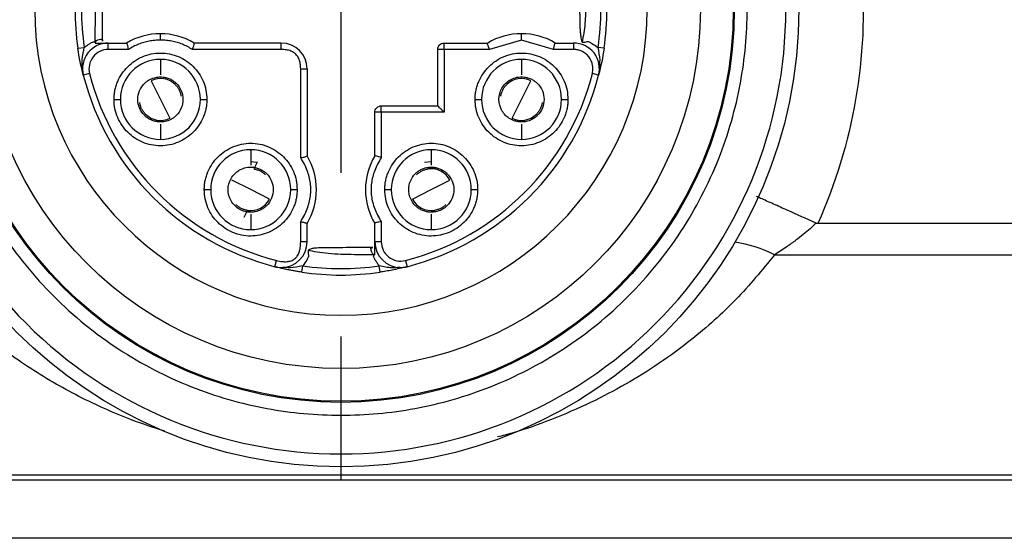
# Model space of a CAD drawing. Header units: millimetres. Extents: x 13 to 546, y 13 to 419.
# Tile 5 of 48: x 212 to 228, y 141 to 149. Entities that reach past the tile are written whole.
import ezdxf

# ---------------------------------------------------------------- set-up
doc = ezdxf.new("R2010")
doc.units = ezdxf.units.MM
doc.header["$LTSCALE"] = 2
doc.linetypes.add('SLD-Center', pattern=[19.05, 15.24, -1.27, 1.27, -1.27])
doc.linetypes.add('SLD-Solid', pattern=[0])
doc.layers.add('CENTER', color=40, linetype='SLD-Center')
doc.layers.add('DIMENSIONS', color=140, linetype='SLD-Solid', lineweight=25)
doc.styles.add('SLDTEXTSTYLE0', font='VERDANA.TTF')
doc.dimstyles.new('SLDDIMSTYLE3', dxfattribs={"dimtxt": 4.316016, "dimasz": 6.604, "dimexe": 0, "dimexo": 0.0625, "dimgap": 1.079004, "dimtad": 0, "dimtih": 1, "dimtoh": 1, "dimrnd": 1e-09, "dimzin": 12, "dimdsep": 46, "dimtxsty": 'SLDTEXTSTYLE0', "dimsah": 1, "dimcen": 0.09, "dimadec": 0, "dimazin": 3, "dimtfac": 1, "dimtmove": 0, "dimatfit": 0, "dimfxl": 0, "dimfrac": 2, "dimtolj": 1, "dimtzin": 12, "dimarcsym": 0})

# ---------------------------------------------------------------- blocks, each defined once
blk = doc.blocks.new('_D_2')
at = {"layer": 'DIMENSIONS'}
for p, q in [((237.926, 139.776), (237.926, 122.09)), ((217.426, 139.176), (217.426, 122.09)), ((217.426, 128.44), (204.726, 128.44)), ((221.991, 128.44), (220.542, 128.44)), ((220.542, 128.44), (220.542, 121.581)), ((234.817, 128.44), (236.266, 128.44)), ((236.266, 128.44), (236.266, 121.581)), ((237.926, 128.44), (250.626, 128.44)), ((220.542, 121.581), (221.991, 121.581)), ((236.266, 121.581), (234.817, 121.581))]:
    blk.add_line(p, q, dxfattribs=at)
for points in [[(217.426, 128.44), (210.822, 129.456), (210.822, 127.424)], [(237.926, 128.44), (244.53, 127.424), (244.53, 129.456)]]:
    blk.add_solid(points, dxfattribs=at)
at = {"layer": 'DIMENSIONS', "char_height": 4.2333, "attachment_point": 1, "style": 'SLDTEXTSTYLE0'}
for s, insert in [('20.5', (221.991, 134.783)), ('0.81', (221.991, 126.958))]:
    blk.add_mtext(s, dxfattribs=dict(at, insert=insert))
blk = doc.blocks.new('SW_CENTERMARKSYMBOL_1')
at = {"layer": 'CENTER', "color": 0}
for p, q in [((0, 5.08), (0, 7.29)), ((0, 0), (0, 2.54)), ((-5.08, 0), (-7.29, 0)), ((0, 0), (-2.54, 0)), ((0, 0), (0, -2.54)), ((0, 0), (2.54, 0)), ((5.08, 0), (7.29, 0)), ((0, -5.08), (0, -7.29))]:
    blk.add_line(p, q, dxfattribs=at)

msp = doc.modelspace()

# ---------------------------------------------------------------- linework, layer by layer
for p, q in [((214.625823, 148.525833), (214.625823, 148.625833)), ((213.8175, 148.380833), (213.8175, 148.480833)), ((213.8175, 148.480833), (214.101633, 148.480833)), ((216.500823, 148.480833), (215.150013, 148.480833)), ((216.500823, 148.380833), (216.500823, 148.480833)), ((219.025823, 148.480833), (219.701633, 148.480833)), ((220.225823, 148.525833), (219.730066, 148.380833)), ((220.72158, 148.380833), (220.225823, 148.525833)), ((220.750013, 148.480833), (221.034147, 148.480833)), ((221.034147, 148.480833), (221.034147, 148.380833)), ((213.345674, 148.399197), (213.444587, 148.413903)), ((214.130066, 148.380833), (213.8175, 148.380833)), ((216.500823, 148.380833), (215.12158, 148.380833)), ((218.925823, 147.505833), (218.925823, 148.380372)), ((219.025823, 148.380833), (219.025823, 147.405833)), ((219.730066, 148.380833), (219.025823, 148.380833)), ((221.034147, 148.380833), (220.72158, 148.380833)), ((221.505973, 148.399197), (221.40706, 148.413903)), ((214.625823, 148.225833), (214.625823, 147.98805)), ((220.225823, 148.225833), (220.225823, 147.98805)), ((213.526896, 148.006336), (213.430029, 147.981504)), ((216.800823, 146.70159), (216.800823, 148.080833)), ((216.800823, 148.080833), (216.900823, 148.080833)), ((216.900823, 148.080833), (216.900823, 146.730023)), ((221.421618, 147.981504), (221.32475, 148.006336)), ((214.480479, 147.896522), (214.625823, 147.605833)), ((220.225823, 147.605833), (220.371168, 147.896522)), ((213.905823, 147.605833), (214.005823, 147.605833)), ((214.625823, 147.605833), (214.771168, 147.315144)), ((215.245823, 147.605833), (215.345823, 147.605833)), ((219.505823, 147.605833), (219.605823, 147.605833)), ((220.080479, 147.315144), (220.225823, 147.605833)), ((220.845823, 147.605833), (220.945823, 147.605833)), ((217.950823, 146.730023), (217.950823, 147.406245)), ((218.050823, 147.505833), (218.925823, 147.505833)), ((218.050823, 147.405833), (218.050823, 146.70159)), ((219.025823, 147.405833), (218.050823, 147.405833)), ((214.625823, 147.223615), (214.625823, 146.985833)), ((216.025823, 146.825833), (216.025823, 146.58805)), ((218.825823, 146.825833), (218.825823, 146.58805)), ((216.021004, 146.641419), (216.128221, 146.634235)), ((216.128221, 146.634235), (216.074674, 146.527141)), ((218.723426, 146.634235), (218.830784, 146.641428)), ((216.025823, 146.205833), (215.735134, 146.351177)), ((218.825823, 146.205833), (219.116512, 146.351177)), ((215.305823, 146.205833), (215.405823, 146.205833)), ((216.316512, 146.060489), (216.025823, 146.205833)), ((216.645823, 146.205833), (216.745823, 146.205833)), ((218.105823, 146.205833), (218.205823, 146.205833)), ((218.535134, 146.060489), (218.825823, 146.205833)), ((219.445823, 146.205833), (219.545823, 146.205833)), ((215.923426, 145.777431), (215.976973, 145.884525)), ((216.800823, 145.397509), (216.800823, 145.710076)), ((216.900823, 145.397509), (216.900823, 145.681643)), ((217.950823, 145.397509), (217.950823, 145.681643)), ((218.050823, 145.710076), (218.050823, 145.397509)), ((218.825823, 145.823615), (218.825823, 145.585833)), ((230.530835, 145.679653), (224.820839, 145.679653)), ((216.900823, 145.397509), (216.800823, 145.397509)), ((218.050823, 145.397509), (217.950823, 145.397509)), ((216.401494, 145.010038), (216.426327, 145.106906)), ((218.42532, 145.106906), (218.450152, 145.010038)), ((224.15112, 145.194049), (231.200556, 145.194049)), ((216.819188, 144.925684), (216.833894, 145.024596)), ((218.032459, 144.925684), (218.017753, 145.024596)), ((246.201244, 141.774609), (209.225644, 141.774609)), ((209.225644, 141.705833), (246.201244, 141.705833)), ((250.118763, 140.796039), (205.308086, 140.796039))]:
    msp.add_line(p, q)
for radius in [7.1, 6.1, 6.083, 5.575]:
    msp.add_circle((217.425823, 149.005833), radius)
for centre, radius, start, end in [((217.425823, 149.005833), 4.75, 90, 270), ((217.425823, 149.005833), 4.75, 270, 90), ((217.425823, 149.005833), 4.125, 171.5432265, 188.4567736), ((214.625823, 147.605833), 1.02, 90, 120.9247338), ((214.625823, 147.605833), 1.02, 59.0752662, 90), ((220.225823, 147.605833), 1.02, 90, 120.9247338), ((220.225823, 147.605833), 1.02, 59.0752662, 90), ((213.8175, 148.080833), 0.4, 90, 194.3782477), ((216.500823, 148.080833), 0.4, 360, 90), ((221.034147, 148.080833), 0.4, 345.6217523, 90), ((214.625823, 147.605833), 0.62, 90, 180), ((214.625823, 147.605833), 0.62, 0, 90), ((220.225823, 147.605833), 0.62, 90, 180), ((220.225823, 147.605833), 0.62, 0, 90), ((217.425823, 149.005833), 4.125, 194.3782477, 255.6217523), ((217.425823, 149.005833), 4.125, 284.3782477, 345.6217523), ((214.625823, 147.605833), 0.325, 44.4852643, 116.5650512), ((220.225823, 147.605833), 0.325, 63.4349488, 135.5147357), ((214.625823, 147.605833), 0.62, 180, 270), ((214.625823, 147.605833), 0.62, 270, 0), ((220.225823, 147.605833), 0.62, 180, 270), ((220.225823, 147.605833), 0.62, 270, 0), ((214.625823, 147.605833), 0.325, 224.4852643, 296.5650512), ((220.225823, 147.605833), 0.325, 243.4349488, 315.5147357), ((216.025823, 146.205833), 0.62, 90, 180), ((216.025823, 146.205833), 0.62, 0, 90), ((218.825823, 146.205833), 0.62, 90, 180), ((218.825823, 146.205833), 0.62, 0, 90), ((216.025823, 146.205833), 1.02, 329.0752662, 30.9247338), ((218.825823, 146.205833), 1.02, 149.0752662, 210.9247338), ((218.825823, 146.205833), 0.325, 26.5650512, 98.644838), ((216.025823, 146.205833), 0.62, 180, 270), ((216.025823, 146.205833), 0.62, 270, 0), ((218.825823, 146.205833), 0.62, 180, 270), ((218.825823, 146.205833), 0.62, 270, 0), ((216.025823, 146.205833), 0.325, 261.355162, 333.4349488), ((218.825823, 146.205833), 0.325, 206.5650512, 278.644838), ((216.500823, 145.397509), 0.4, 270, 360), ((218.350823, 145.397509), 0.4, 180, 270), ((223.263732, 143.475688), 1.933966, 62.6874764, 81.8971121), ((216.500823, 145.397509), 0.4, 255.6217523, 270), ((217.425823, 149.005833), 4.125, 261.5432264, 270), ((217.425823, 149.005833), 4.125, 270, 278.4567735), ((218.350823, 145.397509), 0.4, 270, 284.3782477)]:
    msp.add_arc(centre, radius, start, end)
for points, knots in [([(210.030808, 145.679653), (209.756666, 146.293197), (209.5591, 146.940918), (209.329968, 148.265227), (209.298049, 148.941673), (209.402177, 150.281619), (209.537881, 150.945081), (209.96885, 152.218096), (210.263814, 152.82768), (210.995068, 153.95532), (211.431112, 154.473452), (212.417589, 155.386233), (212.967837, 155.780974), (214.148752, 156.422653), (214.779286, 156.669671), (216.081873, 157.000708), (216.753826, 157.084775), (218.097821, 157.084775), (218.769774, 157.000708), (220.07236, 156.669671), (220.702894, 156.422653), (221.883809, 155.780974), (222.434057, 155.386233), (223.420535, 154.473452), (223.856579, 153.95532), (224.587833, 152.82768), (224.882797, 152.218096), (225.313766, 150.945081), (225.44947, 150.281619), (225.553597, 148.941673), (225.521678, 148.265227), (225.292546, 146.940918), (225.094981, 146.293197), (224.820839, 145.679653)], [0, 0, 0, 0, 0.0625, 0.0625, 0.125, 0.125, 0.1875, 0.1875, 0.25, 0.25, 0.3125, 0.3125, 0.375, 0.375, 0.4375, 0.4375, 0.5, 0.5, 0.5625, 0.5625, 0.625, 0.625, 0.6875, 0.6875, 0.75, 0.75, 0.8125, 0.8125, 0.875, 0.875, 0.9375, 0.9375, 1, 1, 1, 1]), ([(217.425823, 155.905833), (219.255765, 155.905833), (221.010896, 155.178834), (223.598824, 152.590905), (224.325823, 150.835775), (224.325823, 147.175891), (223.598824, 145.420761), (221.010896, 142.832832), (219.255765, 142.105833), (215.595881, 142.105833), (213.840751, 142.832832), (211.252822, 145.420761), (210.525823, 147.175891), (210.525823, 150.835775), (211.252822, 152.590905), (213.840751, 155.178834), (215.595881, 155.905833), (217.425823, 155.905833)], [0, 0, 0, 0, 0.125, 0.125, 0.25, 0.25, 0.375, 0.375, 0.5, 0.5, 0.625, 0.625, 0.75, 0.75, 0.875, 0.875, 1, 1, 1, 1]), ([(217.425823, 155.305833), (217.810071, 155.305833), (218.601581, 155.23323), (219.775743, 154.89567), (220.904813, 154.310764), (221.912332, 153.492341), (222.730755, 152.484822), (223.31566, 151.355753), (223.65322, 150.181591), (223.761069, 149.005833), (223.65322, 147.830075), (223.31566, 146.655913), (222.730755, 145.526843), (221.912332, 144.519324), (220.904813, 143.700901), (219.775743, 143.115996), (218.601581, 142.778436), (217.425823, 142.670587), (216.250065, 142.778436), (215.075903, 143.115996), (213.946834, 143.700901), (212.939315, 144.519324), (212.120892, 145.526843), (211.535986, 146.655913), (211.198426, 147.830075), (211.090577, 149.005833), (211.198426, 150.181591), (211.535986, 151.355753), (212.120892, 152.484822), (212.939315, 153.492341), (213.946834, 154.310764), (215.075903, 154.89567), (216.250065, 155.23323), (217.041576, 155.305833), (217.425823, 155.305833)], [0, 0, 0, 0, 0.029129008, 0.060002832, 0.092160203, 0.125, 0.157839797, 0.189997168, 0.220870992, 0.25, 0.279129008, 0.310002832, 0.342160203, 0.375, 0.407839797, 0.439997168, 0.470870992, 0.5, 0.529129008, 0.560002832, 0.592160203, 0.625, 0.657839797, 0.689997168, 0.720870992, 0.75, 0.779129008, 0.810002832, 0.842160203, 0.875, 0.907839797, 0.939997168, 0.970870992, 1, 1, 1, 1]), ([(213.614711, 148.48837), (213.615149, 148.590929), (213.615884, 148.763396), (213.620248, 149.002605), (213.632484, 149.196036), (213.651808, 149.367112), (213.675689, 149.469581), (213.686582, 149.516318)], [0, 0, 0, 0, 0.2978647, 0.500900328, 0.694652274, 0.86072896, 1, 1, 1, 1]), ([(213.725741, 148.511733), (213.725761, 148.568408), (213.725789, 148.649738), (213.725787, 148.753437), (213.725761, 148.869409), (213.72571, 149.004121), (213.724871, 149.159178), (213.723375, 149.268398), (213.721255, 149.350966), (213.717924, 149.410828), (213.711286, 149.466), (213.695448, 149.499808), (213.687714, 149.516318)], [0, 0, 0, 0, 0.167075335, 0.239758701, 0.305683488, 0.508950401, 0.636871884, 0.763381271, 0.831784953, 0.881321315, 0.942045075, 1, 1, 1, 1]), ([(221.163932, 149.516318), (221.162921, 149.514694), (221.159646, 149.509433), (221.156796, 149.495692), (221.15202, 149.47501), (221.146137, 149.440187), (221.13661, 149.37011), (221.128023, 149.222538), (221.127584, 149.086365), (221.127599, 148.988486), (221.12763, 148.966709), (221.127744, 148.928611), (221.12829, 148.852505), (221.129868, 148.765656), (221.134289, 148.679532), (221.139383, 148.618169), (221.146375, 148.564976), (221.153286, 148.523854), (221.16103, 148.502633), (221.164136, 148.494122)], [0, 0, 0, 0, 0.005982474, 0.019379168, 0.040453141, 0.069257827, 0.123141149, 0.248860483, 0.500294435, 0.516030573, 0.531766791, 0.563236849, 0.626153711, 0.751863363, 0.814807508, 0.877615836, 0.932083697, 0.972762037, 1, 1, 1, 1]), ([(221.165065, 149.516318), (221.17443, 149.467828), (221.193082, 149.371244), (221.210201, 149.225038), (221.219114, 149.078865), (221.219125, 148.93256), (221.210237, 148.786214), (221.19314, 148.639664), (221.174519, 148.542787), (221.165165, 148.494122)], [0, 0, 0, 0, 0.143873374, 0.286567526, 0.428582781, 0.570426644, 0.712608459, 0.855633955, 1, 1, 1, 1]), ([(220.225823, 148.525833), (220.225823, 148.549403), (220.225823, 148.577017), (220.225823, 148.61607), (220.225823, 148.625833), (220.225823, 148.625833)], [0, 0, 0, 0, 0.5, 0.5, 1, 1, 1, 1]), ([(213.444587, 148.413903), (213.461877, 148.426058), (213.491293, 148.446736), (213.5287, 148.471793), (213.556102, 148.487325), (213.576952, 148.49705), (213.598956, 148.501345), (213.609617, 148.492565), (213.614711, 148.48837)], [0, 0, 0, 0, 0.321932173, 0.547684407, 0.686764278, 0.799062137, 0.904004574, 1, 1, 1, 1]), ([(213.614711, 148.480833), (213.630662, 148.480833), (213.668313, 148.480833), (213.736409, 148.480833), (213.788427, 148.480833), (213.8175, 148.480833)], [0, 0, 0, 0, 0.244849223, 0.577940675, 1, 1, 1, 1]), ([(213.615227, 148.48837), (213.620259, 148.499864), (213.628288, 148.518202), (213.662441, 148.531971), (213.693582, 148.538825), (213.714707, 148.542011), (213.725209, 148.541044), (213.72554, 148.522821), (213.725741, 148.511733)], [0, 0, 0, 0, 0.181692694, 0.289899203, 0.544864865, 0.71903988, 0.829049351, 1, 1, 1, 1]), ([(214.130066, 148.380833), (214.125327, 148.407013), (214.120589, 148.433032), (214.111111, 148.470056), (214.106372, 148.480833), (214.101633, 148.480833)], [0, 0, 0, 0, 0.5, 0.5, 1, 1, 1, 1]), ([(214.625823, 148.525833), (214.596275, 148.525076), (214.537715, 148.523575), (214.451157, 148.511053), (214.366934, 148.490979), (214.285169, 148.462504), (214.205505, 148.42641), (214.155365, 148.396118), (214.130066, 148.380833)], [0, 0, 0, 0, 0.169227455, 0.33539052, 0.5, 0.66460948, 0.830772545, 1, 1, 1, 1]), ([(215.12158, 148.380833), (215.096282, 148.396118), (215.046142, 148.42641), (214.966478, 148.462504), (214.884712, 148.490979), (214.80049, 148.511053), (214.713932, 148.523575), (214.655371, 148.525076), (214.625823, 148.525833)], [0, 0, 0, 0, 0.169227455, 0.33539052, 0.5, 0.66460948, 0.830772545, 1, 1, 1, 1]), ([(215.12158, 148.380833), (215.125579, 148.391493), (215.133229, 148.411885), (215.142351, 148.438342), (215.148194, 148.458115), (215.150952, 148.47113), (215.151439, 148.478684), (215.150465, 148.480152), (215.150013, 148.480833)], [0, 0, 0, 0, 0.213485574, 0.408389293, 0.584560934, 0.741898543, 0.880365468, 1, 1, 1, 1]), ([(218.925824, 148.380372), (218.925703, 148.406629), (218.936426, 148.432772), (218.973473, 148.46999), (218.999567, 148.480833), (219.025823, 148.480833)], [0, 0, 0, 0, 0.5, 0.5, 1, 1, 1, 1]), ([(219.025823, 148.380833), (219.025823, 148.407013), (219.025823, 148.433032), (219.025823, 148.470056), (219.025823, 148.480833), (219.025823, 148.480833)], [0, 0, 0, 0, 0.5, 0.5, 1, 1, 1, 1]), ([(219.730066, 148.380833), (219.726121, 148.390468), (219.718792, 148.408369), (219.71006, 148.43182), (219.70234, 148.455097), (219.697506, 148.476217), (219.700281, 148.479321), (219.701633, 148.480833)], [0, 0, 0, 0, 0.1933090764, 0.3591483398, 0.4980859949, 0.7554846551, 1, 1, 1, 1]), ([(220.72158, 148.380833), (220.723585, 148.391137), (220.727326, 148.410367), (220.732699, 148.434673), (220.738482, 148.458105), (220.745525, 148.478125), (220.748538, 148.479943), (220.750013, 148.480833)], [0, 0, 0, 0, 0.195495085, 0.36485129, 0.498880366, 0.754645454, 1, 1, 1, 1]), ([(221.165165, 148.494122), (221.18043, 148.493659), (221.20743, 148.492839), (221.236419, 148.500087), (221.257651, 148.506301), (221.283266, 148.493615), (221.334516, 148.466362), (221.377665, 148.43516), (221.40706, 148.413903)], [0, 0, 0, 0, 0.169283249, 0.299409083, 0.335144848, 0.410552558, 0.598431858, 1, 1, 1, 1]), ([(213.430029, 147.981504), (213.409508, 148.061561), (213.406901, 148.143946), (213.419711, 148.290295), (213.433303, 148.356318), (213.444587, 148.413903)], [0, 0, 0, 0, 0.5, 0.5, 1, 1, 1, 1]), ([(213.8175, 148.380833), (213.724813, 148.380833), (213.63731, 148.337976), (213.523666, 148.191524), (213.50388, 148.09612), (213.526896, 148.006336)], [0, 0, 0, 0, 0.5, 0.5, 1, 1, 1, 1]), ([(213.905823, 147.605833), (213.906509, 147.629635), (213.907876, 147.677128), (213.919093, 147.747719), (213.937089, 147.817215), (213.969576, 147.905344), (214.026017, 148.008646), (214.14478, 148.151577), (214.342806, 148.286765), (214.625689, 148.34526), (214.908535, 148.288179), (215.10622, 148.154832), (215.225394, 148.012458), (215.292752, 147.888275), (215.337855, 147.750994), (215.343156, 147.654428), (215.345823, 147.605833)], [0, 0, 0, 0, 0.0317062, 0.063264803, 0.095004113, 0.127246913, 0.188252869, 0.250793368, 0.373700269, 0.499677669, 0.625532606, 0.748061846, 0.809395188, 0.871595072, 0.935383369, 1, 1, 1, 1]), ([(216.800823, 148.080833), (216.79983, 148.107486), (216.797968, 148.157446), (216.779627, 148.226621), (216.748653, 148.283996), (216.703987, 148.328663), (216.646611, 148.359637), (216.577436, 148.377978), (216.527476, 148.37984), (216.500823, 148.380833)], [0, 0, 0, 0, 0.164271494, 0.307922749, 0.437637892, 0.562362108, 0.692077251, 0.835728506, 1, 1, 1, 1]), ([(219.025823, 148.380833), (218.999712, 148.380756), (218.97376, 148.380679), (218.936757, 148.380526), (218.925931, 148.380449), (218.925824, 148.380372)], [0, 0, 0, 0, 0.5, 0.5, 1, 1, 1, 1]), ([(219.505823, 147.605833), (219.506509, 147.629635), (219.507876, 147.677128), (219.519093, 147.747719), (219.537089, 147.817215), (219.569576, 147.905344), (219.626017, 148.008646), (219.74478, 148.151577), (219.942806, 148.286765), (220.225689, 148.34526), (220.508535, 148.288179), (220.70622, 148.154832), (220.825394, 148.012458), (220.892752, 147.888275), (220.937855, 147.750994), (220.943156, 147.654428), (220.945823, 147.605833)], [0, 0, 0, 0, 0.0317062, 0.063264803, 0.095004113, 0.127246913, 0.188252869, 0.250793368, 0.373700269, 0.499677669, 0.625532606, 0.748061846, 0.809395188, 0.871595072, 0.935383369, 1, 1, 1, 1]), ([(221.32475, 148.006336), (221.327709, 148.020215), (221.333641, 148.048047), (221.33473, 148.091272), (221.32723, 148.167416), (221.290287, 148.249158), (221.223017, 148.317937), (221.163378, 148.354123), (221.099108, 148.377153), (221.055983, 148.379596), (221.034147, 148.380833)], [0, 0, 0, 0, 0.078046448, 0.156509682, 0.236972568, 0.49907895, 0.628035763, 0.7631347, 0.880066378, 1, 1, 1, 1]), ([(221.40706, 148.413903), (221.421855, 148.348079), (221.446046, 148.240445), (221.434082, 148.135401), (221.429434, 148.094598)], [0, 0, 0, 0, 0.611564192, 1, 1, 1, 1]), ([(214.625823, 147.255833), (214.610626, 147.256414), (214.577002, 147.257701), (214.522937, 147.26962), (214.467103, 147.291779), (214.418994, 147.321859), (214.356271, 147.375478), (214.294066, 147.467346), (214.26697, 147.605808), (214.294057, 147.744306), (214.356243, 147.836137), (214.418983, 147.889827), (214.475138, 147.924723), (214.546582, 147.951029), (214.601832, 147.954378), (214.625823, 147.955833)], [0, 0, 0, 0, 0.041482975, 0.09178389, 0.150950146, 0.20599244, 0.247202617, 0.377307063, 0.500105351, 0.622841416, 0.753007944, 0.794185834, 0.849241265, 0.934534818, 1, 1, 1, 1]), ([(214.625823, 147.955833), (214.64102, 147.955252), (214.674644, 147.953965), (214.72871, 147.942046), (214.784543, 147.919887), (214.832653, 147.889806), (214.89538, 147.836184), (214.957584, 147.744314), (214.984676, 147.605846), (214.957587, 147.467354), (214.895399, 147.375525), (214.832664, 147.321839), (214.776509, 147.286943), (214.705064, 147.260637), (214.649815, 147.257287), (214.625823, 147.255833)], [0, 0, 0, 0, 0.041482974, 0.09178389, 0.150950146, 0.205992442, 0.247202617, 0.377323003, 0.500105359, 0.622857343, 0.753007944, 0.794185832, 0.849241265, 0.934534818, 1, 1, 1, 1]), ([(214.857688, 147.833569), (214.869218, 147.820821), (214.891988, 147.795643), (214.917954, 147.751898), (214.93737, 147.704879), (214.94385, 147.671556), (214.947131, 147.654683)], [0, 0, 0, 0, 0.253165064, 0.5, 0.746834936, 1, 1, 1, 1]), ([(220.226354, 147.255833), (220.206343, 147.256788), (220.168231, 147.258605), (220.115328, 147.272488), (220.070222, 147.291178), (220.032877, 147.312896), (220.002815, 147.335335), (219.963293, 147.371444), (219.900727, 147.452718), (219.85936, 147.605532), (219.900517, 147.758466), (219.969282, 147.848114), (220.026113, 147.895736), (220.092766, 147.933), (220.161619, 147.953233), (220.210248, 147.955202), (220.225823, 147.955833)], [0, 0, 0, 0, 0.0553710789, 0.1054548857, 0.1502546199, 0.1897763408, 0.2240305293, 0.2530350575, 0.3360839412, 0.5001577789, 0.6641933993, 0.7472766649, 0.8045985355, 0.8660079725, 0.9570855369, 1, 1, 1, 1]), ([(219.904516, 147.654683), (219.907797, 147.671556), (219.914276, 147.704879), (219.933693, 147.751898), (219.959658, 147.795643), (219.982429, 147.820821), (219.993958, 147.833569)], [0, 0, 0, 0, 0.253165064, 0.5, 0.746834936, 1, 1, 1, 1]), ([(220.225823, 147.955833), (220.241005, 147.955253), (220.274598, 147.953969), (220.328622, 147.94207), (220.384431, 147.919942), (220.432541, 147.88989), (220.495268, 147.836299), (220.557493, 147.744637), (220.575806, 147.650999), (220.57584, 147.560971), (220.55762, 147.467345), (220.495537, 147.375709), (220.432899, 147.322012), (220.376842, 147.287109), (220.305507, 147.260748), (220.250322, 147.257321), (220.226354, 147.255833)], [0, 0, 0, 0, 0.041459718, 0.091743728, 0.150899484, 0.205953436, 0.247199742, 0.377298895, 0.500098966, 0.500340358, 0.623033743, 0.75315217, 0.794301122, 0.849329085, 0.934561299, 1, 1, 1, 1]), ([(215.345823, 147.605833), (215.345138, 147.582031), (215.343771, 147.534538), (215.332553, 147.463947), (215.314558, 147.39445), (215.28207, 147.306322), (215.225629, 147.20302), (215.106867, 147.060089), (214.90884, 146.924901), (214.625958, 146.866406), (214.343112, 146.923487), (214.145426, 147.056834), (214.026253, 147.199207), (213.958894, 147.323391), (213.913791, 147.460672), (213.908491, 147.557238), (213.905823, 147.605833)], [0, 0, 0, 0, 0.0317062, 0.063264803, 0.095004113, 0.127246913, 0.188252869, 0.250793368, 0.373700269, 0.499677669, 0.625532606, 0.748061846, 0.809395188, 0.871595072, 0.935383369, 1, 1, 1, 1]), ([(214.393958, 147.378097), (214.382429, 147.390845), (214.359658, 147.416023), (214.333693, 147.459768), (214.314276, 147.506787), (214.307797, 147.54011), (214.304516, 147.556982)], [0, 0, 0, 0, 0.253165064, 0.5, 0.746834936, 1, 1, 1, 1]), ([(220.945823, 147.605833), (220.945138, 147.582031), (220.943771, 147.534538), (220.932553, 147.463947), (220.914558, 147.39445), (220.88207, 147.306322), (220.825629, 147.20302), (220.706867, 147.060089), (220.50884, 146.924901), (220.225958, 146.866406), (219.943112, 146.923487), (219.745426, 147.056834), (219.626253, 147.199207), (219.558894, 147.323391), (219.513791, 147.460672), (219.508491, 147.557238), (219.505823, 147.605833)], [0, 0, 0, 0, 0.0317062, 0.063264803, 0.095004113, 0.127246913, 0.188252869, 0.250793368, 0.373700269, 0.499677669, 0.625532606, 0.748061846, 0.809395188, 0.871595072, 0.935383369, 1, 1, 1, 1]), ([(220.547131, 147.556982), (220.54385, 147.54011), (220.53737, 147.506787), (220.517954, 147.459768), (220.491988, 147.416023), (220.469218, 147.390845), (220.457688, 147.378097)], [0, 0, 0, 0, 0.253165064, 0.5, 0.746834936, 1, 1, 1, 1]), ([(218.050823, 147.405833), (218.024567, 147.405902), (217.998473, 147.40597), (217.961427, 147.406108), (217.950703, 147.406177), (217.950824, 147.406245)], [0, 0, 0, 0, 0.5, 0.5, 1, 1, 1, 1]), ([(217.950824, 147.406245), (217.950932, 147.432356), (217.961757, 147.458264), (217.99876, 147.495115), (218.024712, 147.505833), (218.050823, 147.505833)], [0, 0, 0, 0, 0.5, 0.5, 1, 1, 1, 1]), ([(218.050823, 147.405833), (218.050823, 147.432013), (218.050823, 147.458032), (218.050823, 147.495056), (218.050823, 147.505833), (218.050823, 147.505833)], [0, 0, 0, 0, 0.5, 0.5, 1, 1, 1, 1]), ([(219.025823, 147.405833), (219.015455, 147.416337), (218.996834, 147.435201), (218.973033, 147.459037), (218.950792, 147.480658), (218.931024, 147.500865), (218.927458, 147.504271), (218.925823, 147.505833)], [0, 0, 0, 0, 0.232659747, 0.417820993, 0.555880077, 0.796448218, 1, 1, 1, 1]), ([(215.305823, 146.205833), (215.306509, 146.229635), (215.307876, 146.277128), (215.319093, 146.347719), (215.337089, 146.417215), (215.369576, 146.505344), (215.426017, 146.608646), (215.54478, 146.751577), (215.742806, 146.886765), (216.025689, 146.94526), (216.308535, 146.888179), (216.50622, 146.754832), (216.625394, 146.612458), (216.692752, 146.488275), (216.737855, 146.350994), (216.743156, 146.254428), (216.745823, 146.205833)], [0, 0, 0, 0, 0.0317062, 0.063264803, 0.095004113, 0.127246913, 0.188252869, 0.250793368, 0.373700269, 0.499677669, 0.625532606, 0.748061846, 0.809395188, 0.871595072, 0.935383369, 1, 1, 1, 1]), ([(218.105823, 146.205833), (218.106509, 146.229635), (218.107876, 146.277128), (218.119093, 146.347719), (218.137089, 146.417215), (218.169576, 146.505344), (218.226017, 146.608646), (218.34478, 146.751577), (218.542806, 146.886765), (218.825689, 146.94526), (219.108535, 146.888179), (219.30622, 146.754832), (219.425394, 146.612458), (219.492752, 146.488275), (219.537855, 146.350994), (219.543156, 146.254428), (219.545823, 146.205833)], [0, 0, 0, 0, 0.0317062, 0.063264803, 0.095004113, 0.127246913, 0.188252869, 0.250793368, 0.373700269, 0.499677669, 0.625532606, 0.748061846, 0.809395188, 0.871595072, 0.935383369, 1, 1, 1, 1]), ([(216.800823, 146.70159), (216.827003, 146.706329), (216.853022, 146.711068), (216.890046, 146.720545), (216.900823, 146.725284), (216.900823, 146.730023)], [0, 0, 0, 0, 0.5, 0.5, 1, 1, 1, 1]), ([(216.800823, 145.710076), (216.820569, 145.742738), (216.859063, 145.806415), (216.903523, 145.906304), (216.93578, 146.005982), (216.955072, 146.105881), (216.961528, 146.205833), (216.955072, 146.305785), (216.93578, 146.405683), (216.903523, 146.505362), (216.859063, 146.605251), (216.820569, 146.668928), (216.800823, 146.70159)], [0, 0, 0, 0, 0.108452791, 0.211434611, 0.310114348, 0.405818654, 0.5, 0.594181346, 0.689885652, 0.788565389, 0.891547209, 1, 1, 1, 1]), ([(218.050823, 146.70159), (218.031078, 146.668928), (217.992583, 146.605251), (217.948124, 146.505362), (217.915867, 146.405683), (217.896575, 146.305785), (217.890118, 146.205833), (217.896575, 146.105881), (217.915867, 146.005982), (217.948124, 145.906304), (217.992583, 145.806415), (218.031078, 145.742738), (218.050823, 145.710076)], [0, 0, 0, 0, 0.108452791, 0.211434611, 0.310114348, 0.405818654, 0.5, 0.594181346, 0.689885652, 0.788565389, 0.891547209, 1, 1, 1, 1]), ([(218.050823, 146.70159), (218.026344, 146.711906), (218.001803, 146.721763), (217.965222, 146.733013), (217.953388, 146.734303), (217.950823, 146.730023)], [0, 0, 0, 0, 0.5, 0.5, 1, 1, 1, 1]), ([(216.026354, 145.855833), (216.006343, 145.856788), (215.968231, 145.858605), (215.915328, 145.872488), (215.870222, 145.891178), (215.832877, 145.912896), (215.802815, 145.935335), (215.763293, 145.971444), (215.700727, 146.052718), (215.65936, 146.205532), (215.700517, 146.358466), (215.769282, 146.448114), (215.826113, 146.495736), (215.892766, 146.533), (215.961619, 146.553233), (216.010248, 146.555202), (216.025823, 146.555833)], [0, 0, 0, 0, 0.055371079, 0.105454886, 0.15025462, 0.189776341, 0.224030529, 0.253035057, 0.336083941, 0.500157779, 0.664193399, 0.747276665, 0.804598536, 0.866007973, 0.957085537, 1, 1, 1, 1]), ([(216.025823, 146.555833), (216.041005, 146.555253), (216.074598, 146.553969), (216.128622, 146.54207), (216.184431, 146.519942), (216.232541, 146.48989), (216.295268, 146.436299), (216.357493, 146.344637), (216.375806, 146.250999), (216.37584, 146.160971), (216.35762, 146.067345), (216.295537, 145.975709), (216.232899, 145.922012), (216.176842, 145.887109), (216.105507, 145.860748), (216.050322, 145.857321), (216.026354, 145.855833)], [0, 0, 0, 0, 0.041459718, 0.091743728, 0.150899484, 0.205953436, 0.247199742, 0.377298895, 0.500098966, 0.500340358, 0.623033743, 0.75315217, 0.794301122, 0.849329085, 0.934561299, 1, 1, 1, 1]), ([(216.074674, 146.527141), (216.091546, 146.52386), (216.124869, 146.51738), (216.171889, 146.497964), (216.215633, 146.471998), (216.240811, 146.449227), (216.253559, 146.437698)], [0, 0, 0, 0, 0.253165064, 0.5, 0.746834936, 1, 1, 1, 1]), ([(218.825823, 145.855833), (218.810626, 145.856414), (218.777002, 145.857701), (218.722937, 145.86962), (218.667103, 145.891779), (218.618994, 145.921859), (218.556271, 145.975478), (218.494066, 146.067346), (218.46697, 146.205808), (218.494057, 146.344306), (218.556243, 146.436137), (218.618983, 146.489827), (218.675138, 146.524723), (218.746582, 146.551029), (218.801832, 146.554378), (218.825823, 146.555833)], [0, 0, 0, 0, 0.041482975, 0.09178389, 0.150950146, 0.20599244, 0.247202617, 0.377307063, 0.500105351, 0.622841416, 0.753007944, 0.794185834, 0.849241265, 0.934534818, 1, 1, 1, 1]), ([(218.598087, 146.437698), (218.610836, 146.449227), (218.636013, 146.471998), (218.679758, 146.497964), (218.726777, 146.51738), (218.7601, 146.52386), (218.776973, 146.527141)], [0, 0, 0, 0, 0.253165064, 0.5, 0.746834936, 1, 1, 1, 1]), ([(218.825823, 146.555833), (218.84102, 146.555252), (218.874644, 146.553965), (218.92871, 146.542046), (218.984543, 146.519887), (219.032653, 146.489806), (219.09538, 146.436184), (219.157584, 146.344314), (219.184676, 146.205846), (219.157587, 146.067354), (219.095399, 145.975525), (219.032664, 145.921839), (218.976509, 145.886943), (218.905064, 145.860637), (218.849815, 145.857287), (218.825823, 145.855833)], [0, 0, 0, 0, 0.041482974, 0.09178389, 0.150950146, 0.205992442, 0.247202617, 0.377323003, 0.500105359, 0.622857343, 0.753007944, 0.794185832, 0.849241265, 0.934534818, 1, 1, 1, 1]), ([(216.745823, 146.205833), (216.745138, 146.182031), (216.743771, 146.134538), (216.732553, 146.063947), (216.714558, 145.99445), (216.68207, 145.906322), (216.625629, 145.80302), (216.506867, 145.660089), (216.30884, 145.524901), (216.025958, 145.466406), (215.743112, 145.523487), (215.545426, 145.656834), (215.426253, 145.799207), (215.358894, 145.923391), (215.313791, 146.060672), (215.308491, 146.157238), (215.305823, 146.205833)], [0, 0, 0, 0, 0.0317062, 0.063264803, 0.095004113, 0.127246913, 0.188252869, 0.250793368, 0.373700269, 0.499677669, 0.625532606, 0.748061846, 0.809395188, 0.871595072, 0.935383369, 1, 1, 1, 1]), ([(219.545823, 146.205833), (219.545138, 146.182031), (219.543771, 146.134538), (219.532553, 146.063947), (219.514558, 145.99445), (219.48207, 145.906322), (219.425629, 145.80302), (219.306867, 145.660089), (219.10884, 145.524901), (218.825958, 145.466406), (218.543112, 145.523487), (218.345426, 145.656834), (218.226253, 145.799207), (218.158894, 145.923391), (218.113791, 146.060672), (218.108491, 146.157238), (218.105823, 146.205833)], [0, 0, 0, 0, 0.0317062, 0.063264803, 0.095004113, 0.127246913, 0.188252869, 0.250793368, 0.373700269, 0.499677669, 0.625532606, 0.748061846, 0.809395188, 0.871595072, 0.935383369, 1, 1, 1, 1]), ([(224.795296, 145.684602), (224.644621, 145.752674), (224.41056, 145.858419), (224.130019, 145.983883), (223.959429, 146.060037), (223.891392, 146.09015), (223.871252, 146.099064)], [0, 0, 0, 0, 0.421450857, 0.654689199, 0.897779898, 1, 1, 1, 1]), ([(215.976973, 145.884525), (215.9601, 145.887806), (215.926777, 145.894286), (215.879758, 145.913702), (215.836013, 145.939668), (215.810836, 145.962439), (215.798087, 145.973968)], [0, 0, 0, 0, 0.253165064, 0.5, 0.746834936, 1, 1, 1, 1]), ([(219.053559, 145.973968), (219.040811, 145.962439), (219.015633, 145.939668), (218.971889, 145.913702), (218.924869, 145.894286), (218.891546, 145.887806), (218.874674, 145.884525)], [0, 0, 0, 0, 0.253165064, 0.5, 0.746834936, 1, 1, 1, 1]), ([(216.800823, 145.710076), (216.811091, 145.707711), (216.830092, 145.703335), (216.854403, 145.697848), (216.877844, 145.692241), (216.89815, 145.686066), (216.899947, 145.683093), (216.900823, 145.681643)], [0, 0, 0, 0, 0.196515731, 0.363658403, 0.50133825, 0.756736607, 1, 1, 1, 1]), ([(218.050823, 145.710076), (218.024643, 145.705337), (217.998625, 145.700598), (217.961601, 145.691121), (217.950823, 145.686382), (217.950823, 145.681643)], [0, 0, 0, 0, 0.5, 0.5, 1, 1, 1, 1]), ([(224.795297, 145.684602), (224.764076, 145.656113), (224.698894, 145.596632), (224.59339, 145.508639), (224.473003, 145.414527), (224.32441, 145.307011), (224.214129, 145.235123), (224.15112, 145.194049)], [0, 0, 0, 0, 0.153457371, 0.320393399, 0.500933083, 0.714857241, 1, 1, 1, 1]), ([(224.820839, 145.679653), (224.81617, 145.679842), (224.807396, 145.680198), (224.799153, 145.683198), (224.795297, 145.684602)], [0, 0, 0, 0, 0.532133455, 1, 1, 1, 1]), ([(216.426327, 145.106906), (216.455427, 145.1004), (216.50932, 145.088351), (216.586917, 145.08617), (216.653714, 145.099087), (216.709287, 145.128865), (216.751932, 145.175303), (216.781032, 145.236799), (216.798188, 145.312508), (216.799899, 145.367705), (216.800823, 145.397509)], [0, 0, 0, 0, 0.153330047, 0.283960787, 0.396953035, 0.5, 0.603046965, 0.716039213, 0.846669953, 1, 1, 1, 1]), ([(217.950823, 145.194721), (217.950823, 145.210672), (217.950823, 145.248323), (217.950823, 145.316419), (217.950823, 145.368436), (217.950823, 145.397509)], [0, 0, 0, 0, 0.24484922, 0.577940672, 1, 1, 1, 1]), ([(218.050823, 145.397509), (218.050823, 145.304823), (218.09368, 145.21732), (218.240132, 145.103675), (218.335537, 145.08389), (218.42532, 145.106906)], [0, 0, 0, 0, 0.5, 0.5, 1, 1, 1, 1]), ([(216.914624, 145.266815), (216.915061, 145.256821), (216.915933, 145.236853), (216.917771, 145.20695), (216.926013, 145.185229), (216.923189, 145.168489), (216.913313, 145.146912), (216.885735, 145.096755), (216.8549, 145.053836), (216.833894, 145.024596)], [0, 0, 0, 0, 0.111719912, 0.223215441, 0.334935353, 0.360461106, 0.410706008, 0.598536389, 1, 1, 1, 1]), ([(217.919923, 145.30575), (217.863253, 145.30577), (217.781933, 145.305799), (217.678254, 145.305797), (217.562358, 145.305771), (217.427796, 145.30572), (217.273006, 145.30488), (217.164063, 145.303385), (217.081676, 145.301257), (217.021689, 145.297931), (216.966044, 145.291265), (216.931538, 145.275624), (216.914624, 145.267958)], [0, 0, 0, 0, 0.166994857, 0.239631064, 0.30550389, 0.508512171, 0.636143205, 0.76223425, 0.830401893, 0.879980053, 0.941171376, 1, 1, 1, 1]), ([(217.943286, 145.194721), (217.840749, 145.195159), (217.668362, 145.195895), (217.429369, 145.200247), (217.236021, 145.212506), (217.06464, 145.231963), (216.961709, 145.255876), (216.914624, 145.266815)], [0, 0, 0, 0, 0.2975902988, 0.5003146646, 0.6935384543, 0.859812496, 1, 1, 1, 1]), ([(217.943286, 145.195236), (217.936126, 145.198178), (217.921963, 145.203995), (217.906864, 145.223956), (217.897947, 145.249869), (217.892395, 145.276622), (217.889642, 145.294712), (217.890613, 145.305219), (217.908835, 145.305549), (217.919923, 145.30575)], [0, 0, 0, 0, 0.116405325, 0.230227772, 0.366961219, 0.544914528, 0.719040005, 0.829050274, 1, 1, 1, 1]), ([(214.693707, 142.456161), (214.519911, 142.513263), (214.131153, 142.640991), (213.481645, 142.92614), (212.745517, 143.324862), (211.991041, 143.858755), (211.294124, 144.472316), (210.896892, 144.955296), (210.700526, 145.194049)], [0, 0, 0, 0, 0.107541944, 0.2405566, 0.427615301, 0.619461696, 0.81188672, 1, 1, 1, 1]), ([(218.017753, 145.024596), (218.005598, 145.041887), (217.98492, 145.071303), (217.959863, 145.10871), (217.944331, 145.136112), (217.934606, 145.156962), (217.930311, 145.178965), (217.939091, 145.189627), (217.943286, 145.194721)], [0, 0, 0, 0, 0.321933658, 0.547684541, 0.686764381, 0.799062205, 0.90400461, 1, 1, 1, 1]), ([(224.15112, 145.194049), (223.956332, 144.957061), (223.56224, 144.477592), (222.946733, 143.934399), (222.367651, 143.506862), (221.845727, 143.182281), (221.290157, 142.890301), (220.704314, 142.638855), (220.219923, 142.463205), (219.930424, 142.388261), (219.853446, 142.368334)], [0, 0, 0, 0, 0.175850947, 0.355777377, 0.476637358, 0.59535715, 0.712382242, 0.837671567, 0.956836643, 1, 1, 1, 1]), ([(216.819188, 144.925684), (216.802908, 144.928163), (216.76866, 144.933378), (216.715943, 144.942259), (216.659657, 144.952464), (216.599797, 144.96422), (216.536406, 144.977687), (216.469322, 144.993004), (216.424781, 145.00419), (216.401494, 145.010038)], [0, 0, 0, 0, 0.10325555, 0.217227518, 0.343849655, 0.484535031, 0.640314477, 0.811947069, 1, 1, 1, 1]), ([(216.833894, 145.024596), (216.768062, 145.009699), (216.662815, 144.985882), (216.5601, 144.997416), (216.521634, 145.001735)], [0, 0, 0, 0, 0.6255040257, 1, 1, 1, 1]), ([(218.331903, 145.001351), (218.293593, 144.996847), (218.190355, 144.984707), (218.084394, 145.009195), (218.017753, 145.024596)], [0, 0, 0, 0, 0.3710750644, 1, 1, 1, 1]), ([(218.450152, 145.010038), (218.410472, 145.000205), (218.33722, 144.982053), (218.226545, 144.958888), (218.126834, 144.940341), (218.06196, 144.930265), (218.032459, 144.925684)], [0, 0, 0, 0, 0.318452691, 0.58788349, 0.812595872, 1, 1, 1, 1])]:
    msp.add_open_spline(points, degree=3, knots=knots)
for points in [[(213.444587, 149.597762), (213.386237, 149.20531), (213.386237, 148.806356), (213.444587, 148.413903)], [(221.451064, 149.005833), (221.450984, 148.807793), (221.436262, 148.609767), (221.40706, 148.413903)], [(221.505973, 148.399197), (221.535819, 148.599939), (221.550823, 148.802885), (221.550823, 149.005833)], [(213.430029, 147.981504), (213.394741, 148.119158), (213.366572, 148.258637), (213.345674, 148.399197)], [(221.505973, 148.399197), (221.485074, 148.258637), (221.456906, 148.119158), (221.421618, 147.981504)], [(213.526896, 148.006336), (213.891687, 146.583329), (215.00332, 145.471696), (216.426327, 145.106906)], [(218.42532, 145.106906), (219.848327, 145.471696), (220.95996, 146.583329), (221.32475, 148.006336)], [(220.226403, 147.223533), (220.22633, 147.1443), (220.226137, 147.065066), (220.225823, 146.985833)], [(216.026403, 145.823533), (216.02633, 145.7443), (216.026137, 145.665066), (216.025823, 145.585833)], [(216.833894, 145.024596), (217.226346, 144.966247), (217.6253, 144.966247), (218.017753, 145.024596)]]:
    msp.add_open_spline(points, degree=3)

# ---------------------------------------------------------------- block references
at = {"layer": 'CENTER'}
msp.add_blockref('SW_CENTERMARKSYMBOL_1', (217.425823, 149.005833), dxfattribs=at)

# ---------------------------------------------------------------- dimensions: what is measured, and where the dimension line sits
at = {"layer": 'DIMENSIONS'}
dim = msp.add_linear_dim(base=(237.925823, 128.440367), p1=(217.425823, 141.715833), p2=(237.925823, 142.315833), dimstyle='SLDDIMSTYLE3', dxfattribs=at)
dim.commit()
dim.dimension.update_dxf_attribs({"geometry": '_D_2', "text_midpoint": (228.403953, 128.440367), "dimtype": 160})

doc.saveas('drawing.dxf')
